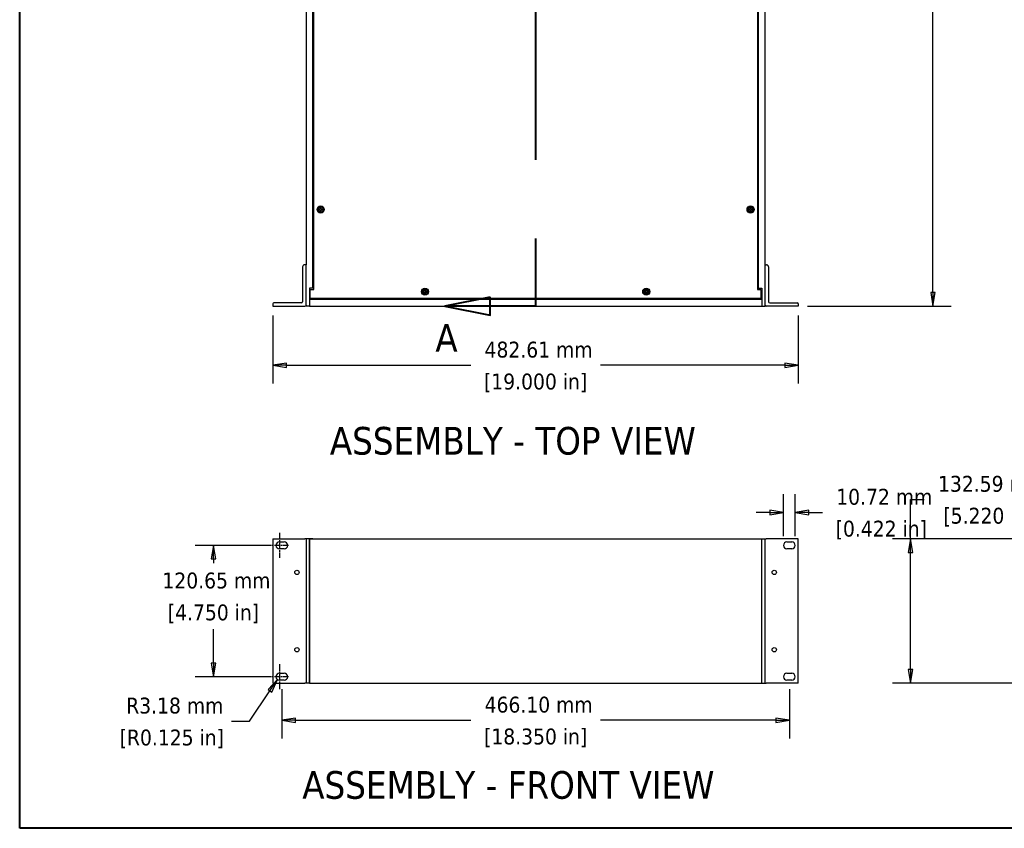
# Model space of a CAD drawing. Header units: millimetres. Extents: x 80 to 2248, y 80 to 1719.
# Tile 1 of 67: x 80 to 985, y 80 to 823. Entities that reach past the tile are written whole.
import ezdxf

# ---------------------------------------------------------------- set-up
doc = ezdxf.new("R2010")
doc.units = ezdxf.units.MM
doc.header["$LTSCALE"] = 8.333333
doc.linetypes.add('CHAIN', pattern=[0.7087, 0.4724, -0.0591, 0.1181, -0.0591])
doc.linetypes.add('DOUBLE_DASH_CHAIN', pattern=[1.2403, 0.6614, -0.0827, 0.1654, -0.0827, 0.1654, -0.0827])
for name, color, linetype, lineweight in [('Border (ANSI)', 7, 'Continuous', 40), ('Center Mark (ANSI)', 7, 'Continuous', 25), ('Dimension (ANSI)', 7, 'Continuous', 25), ('Section Line (ANSI)', 7, 'DOUBLE_DASH_CHAIN', 40), ('Symbol (ANSI)', 7, 'Continuous', 25), ('Visible (ANSI)', 7, 'Continuous', 25)]:
    doc.layers.add(name, color=color, linetype=linetype, lineweight=lineweight)
doc.styles.add('Note Text (ANSI)', font='tahoma.ttf')
doc.styles.add('Note Text (ANSI) - 3DA', font='tahoma.ttf')
doc.dimstyles.new('Default - mm (ANSI)', dxfattribs={"dimscale": 8.333333, "dimtxt": 1.75, "dimasz": 1.5, "dimexe": 2, "dimexo": 1, "dimgap": 0.8, "dimtad": 0, "dimtih": 1, "dimtoh": 1, "dimrnd": 1e-08, "dimzin": 0, "dimdsep": 46, "dimtxsty": 'Note Text (ANSI)', "dimblk": 'Filled-2', "dimcen": 0.09, "dimdle": 10, "dimclrd": 256, "dimclre": 256, "dimclrt": 256, "dimadec": 1, "dimazin": 0, "dimtfac": 1.741714, "dimtofl": 0, "dimtmove": 0, "dimatfit": 3, "dimldrblk": 'Filled-1', "dimfxl": 1, "dimtolj": 1, "dimtzin": 0, "dimlwd": -1, "dimlwe": -1, "dimarcsym": 0})

# ---------------------------------------------------------------- blocks, each defined once
blk = doc.blocks.new('Borders Default Border')
at = {"layer": 'Border (ANSI)', "flags": 128}
blk.add_lwpolyline([(9.65, 9.65), (9.65, 206.25), (269.75, 206.25), (269.75, 9.65), (9.65, 9.65)], dxfattribs=at)
blk = doc.blocks.new('2dTransSection0')
at = {"layer": 'Section Line (ANSI)', "linetype": 'DOUBLE_DASH_CHAIN', "ltscale": 12.556316}
blk.add_line((66.51, 152.54), (66.51, 67.2), dxfattribs=at)
at = {"layer": 'Section Line (ANSI)', "linetype": 'Continuous'}
for p, q in [((66.51, 74.67), (66.51, 67.2)), ((61.51, 68.2), (56.51, 67.2)), ((61.51, 66.2), (61.51, 68.2)), ((61.51, 67.2), (56.51, 67.2)), ((56.51, 67.2), (61.51, 66.2)), ((66.51, 67.2), (61.51, 67.2))]:
    blk.add_line(p, q, dxfattribs=at)
at = {"layer": 'Section Line (ANSI)', "linetype": 'Continuous', "flags": 128}
blk.add_lwpolyline([(61.51, 68.2), (56.51, 67.2), (61.51, 66.2), (61.51, 68.2)], dxfattribs=at)
at = {"layer": 'Section Line (ANSI)'}
blk.add_solid([(61.51, 68.2), (56.51, 67.2), (61.51, 66.2), (61.51, 68.2)], dxfattribs=at)
at = {"layer": 'Section Line (ANSI)', "insert": (55.46, 62.19), "char_height": 3.05, "attachment_point": 7, "style": 'Note Text (ANSI) - 3DA'}
blk.add_mtext('A', dxfattribs=at)
blk = doc.blocks.new('Filled-2')
at = {"color": 0}
for p, q in [((0, 0), (-1, 0.167)), ((-1, 0.167), (-1, -0.167)), ((-1, 0), (0, 0)), ((-1, -0.167), (0, 0))]:
    blk.add_line(p, q, dxfattribs=at)
at = {"color": 0, "flags": 128}
blk.add_lwpolyline([(-1, -0.167), (0, 0), (-1, 0.167), (-1, -0.167)], dxfattribs=at)
at = {"color": 0}
blk.add_solid([(-1, -0.167), (0, 0), (-1, 0.167), (-1, -0.167)], dxfattribs=at)
blk = doc.blocks.new('*D9')
at = {"layer": 'Defpoints', "color": 0, "transparency": 16777216}
for p in [(312.93, 559.97), (795.54, 559.97), (795.54, 505.73)]:
    blk.add_point(p, dxfattribs=at)
at = {"layer": 'Dimension (ANSI)', "transparency": 16777216}
for p, q in [((312.93, 551.64), (312.93, 489.07)), ((795.54, 551.64), (795.54, 489.07)), ((325.43, 505.73), (494.67, 505.73)), ((783.04, 505.73), (613.8, 505.73))]:
    blk.add_line(p, q, dxfattribs=at)
at = {"layer": 'Dimension (ANSI)', "transparency": 16777216, "xscale": 12.5, "yscale": 12.5, "zscale": 12.5, "rotation": 180}
blk.add_blockref('Filled-2', (312.93, 505.73), dxfattribs=at)
at = {"layer": 'Dimension (ANSI)', "transparency": 16777216, "xscale": 12.5, "yscale": 12.5, "zscale": 12.5}
blk.add_blockref('Filled-2', (795.54, 505.73), dxfattribs=at)
at = {"layer": 'Dimension (ANSI)', "transparency": 16777216, "char_height": 14.5833, "attachment_point": 5, "style": 'Note Text (ANSI)'}
for s, insert in [('\\A1; 482.61 mm', (554.24, 520.02)), ('\\A1;[19.000 in]', (554.24, 489.53))]:
    blk.add_mtext(s, dxfattribs=dict(at, insert=insert))
blk = doc.blocks.new('Filled-1')
at = {"color": 0}
for p, q in [((0, 0), (-1, 0.333)), ((-1, 0.333), (-1, -0.333)), ((-1, 0), (0, 0)), ((-1, -0.333), (0, 0))]:
    blk.add_line(p, q, dxfattribs=at)
at = {"color": 0, "flags": 128}
blk.add_lwpolyline([(-1, -0.333), (0, 0), (-1, 0.333), (-1, -0.333)], dxfattribs=at)
at = {"color": 0}
blk.add_solid([(-1, -0.333), (0, 0), (-1, 0.333), (-1, -0.333)], dxfattribs=at)
blk = doc.blocks.new('*D10')
at = {"layer": 'Defpoints', "color": 0, "transparency": 16777216}
for p in [(765.06, 1271.15), (919.21, 1271.15), (795.54, 559.97)]:
    blk.add_point(p, dxfattribs=at)
at = {"layer": 'Dimension (ANSI)', "transparency": 16777216}
for p, q in [((773.4, 1271.15), (935.88, 1271.15)), ((919.21, 1258.65), (919.21, 1001.88)), ((919.21, 572.47), (919.21, 940.88)), ((803.88, 559.97), (935.88, 559.97))]:
    blk.add_line(p, q, dxfattribs=at)
at = {"layer": 'Dimension (ANSI)', "transparency": 16777216, "xscale": 12.5, "yscale": 12.5, "zscale": 12.5}
for p, rotation in [((919.21, 1271.15), 90), ((919.21, 559.97), 270)]:
    blk.add_blockref('Filled-2', p, dxfattribs=dict(at, rotation=rotation))
at = {"layer": 'Dimension (ANSI)', "transparency": 16777216, "char_height": 14.5833, "attachment_point": 5, "style": 'Note Text (ANSI)'}
for s, insert in [('\\A1; 711.18 mm', (919.21, 985.67)), ('\\A1;[27.999 in]', (919.21, 955.18))]:
    blk.add_mtext(s, dxfattribs=dict(at, insert=insert))
blk = doc.blocks.new('*D17')
at = {"layer": 'Defpoints', "color": 0, "transparency": 16777216}
for p in [(1036.04, 346.29), (898.6, 213.7), (1036.04, 213.7)]:
    blk.add_point(p, dxfattribs=at)
at = {"layer": 'Dimension (ANSI)', "transparency": 16777216}
for p, q in [((898.6, 346.29), (898.6, 382.49)), ((898.6, 382.49), (911.1, 382.49)), ((1027.7, 346.29), (881.94, 346.29)), ((898.6, 226.2), (898.6, 333.79)), ((1027.7, 213.7), (881.94, 213.7))]:
    blk.add_line(p, q, dxfattribs=at)
at = {"layer": 'Dimension (ANSI)', "transparency": 16777216, "xscale": 12.5, "yscale": 12.5, "zscale": 12.5}
for p, rotation in [((898.6, 346.29), 90), ((898.6, 213.7), 270)]:
    blk.add_blockref('Filled-2', p, dxfattribs=dict(at, rotation=rotation))
at = {"layer": 'Dimension (ANSI)', "transparency": 16777216, "char_height": 14.5833, "attachment_point": 5, "style": 'Note Text (ANSI)'}
for s, insert in [('\\A1; 132.59 mm', (970.67, 396.75)), ('\\A1;[5.220 in]', (970.67, 366.28))]:
    blk.add_mtext(s, dxfattribs=dict(at, insert=insert))
blk = doc.blocks.new('*D19')
at = {"layer": 'Defpoints', "color": 0, "transparency": 16777216}
for p in [(321.19, 216.5), (787.29, 216.5), (321.19, 179.66)]:
    blk.add_point(p, dxfattribs=at)
at = {"layer": 'Dimension (ANSI)', "transparency": 16777216}
for p, q in [((321.19, 208.17), (321.19, 163)), ((787.29, 208.17), (787.29, 163)), ((333.69, 179.66), (494.72, 179.66)), ((774.79, 179.66), (613.85, 179.66))]:
    blk.add_line(p, q, dxfattribs=at)
at = {"layer": 'Dimension (ANSI)', "transparency": 16777216, "xscale": 12.5, "yscale": 12.5, "zscale": 12.5, "rotation": 180}
blk.add_blockref('Filled-2', (321.19, 179.66), dxfattribs=at)
at = {"layer": 'Dimension (ANSI)', "transparency": 16777216, "xscale": 12.5, "yscale": 12.5, "zscale": 12.5}
blk.add_blockref('Filled-2', (787.29, 179.66), dxfattribs=at)
at = {"layer": 'Dimension (ANSI)', "transparency": 16777216, "char_height": 14.5833, "attachment_point": 5, "style": 'Note Text (ANSI)'}
for s, insert in [('\\A1; 466.10 mm', (554.28, 193.92)), ('\\A1;[18.350 in]', (554.28, 163.46))]:
    blk.add_mtext(s, dxfattribs=dict(at, insert=insert))
blk = doc.blocks.new('*D20')
at = {"layer": 'Defpoints', "color": 0, "transparency": 16777216}
for p in [(317.24, 217.03), (319, 219.67)]:
    blk.add_point(p, dxfattribs=at)
at = {"layer": 'Dimension (ANSI)', "transparency": 16777216}
for p, q in [((291.64, 178.75), (310.29, 206.64)), ((275.03, 178.75), (291.64, 178.75))]:
    blk.add_line(p, q, dxfattribs=at)
at = {"layer": 'Dimension (ANSI)', "transparency": 16777216, "xscale": 12.5, "yscale": 12.5, "zscale": 12.5, "rotation": 56.23123658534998}
blk.add_blockref('Filled-2', (317.24, 217.03), dxfattribs=at)
at = {"layer": 'Dimension (ANSI)', "transparency": 16777216, "char_height": 14.5833, "attachment_point": 5, "style": 'Note Text (ANSI)'}
for s, insert in [('\\A1; R3.18 mm', (220.13, 193.04)), ('\\A1;[R0.125 in]', (220.13, 162.54))]:
    blk.add_mtext(s, dxfattribs=dict(at, insert=insert))
blk = doc.blocks.new('*D21')
at = {"layer": 'Defpoints', "color": 0, "transparency": 16777216}
for p in [(258.39, 340.32), (315.83, 340.32), (315.83, 219.67)]:
    blk.add_point(p, dxfattribs=at)
at = {"layer": 'Dimension (ANSI)', "transparency": 16777216}
for p, q in [((307.49, 340.32), (241.73, 340.32)), ((258.39, 327.82), (258.39, 324.14)), ((258.39, 232.17), (258.39, 263.21)), ((307.49, 219.67), (241.73, 219.67))]:
    blk.add_line(p, q, dxfattribs=at)
at = {"layer": 'Dimension (ANSI)', "transparency": 16777216, "xscale": 12.5, "yscale": 12.5, "zscale": 12.5}
for p, rotation in [((258.39, 340.32), 90), ((258.39, 219.67), 270)]:
    blk.add_blockref('Filled-2', p, dxfattribs=dict(at, rotation=rotation))
at = {"layer": 'Dimension (ANSI)', "transparency": 16777216, "char_height": 14.5833, "attachment_point": 5, "style": 'Note Text (ANSI)'}
for s, insert in [('\\A1; 120.65 mm', (258.39, 307.94)), ('\\A1;[4.750 in]', (258.39, 277.47))]:
    blk.add_mtext(s, dxfattribs=dict(at, insert=insert))
blk = doc.blocks.new('*D22')
at = {"layer": 'Defpoints', "color": 0, "transparency": 16777216}
for p in [(792.65, 370.59), (781.93, 340.32), (792.65, 340.32)]:
    blk.add_point(p, dxfattribs=at)
at = {"layer": 'Dimension (ANSI)', "transparency": 16777216}
for p, q in [((781.93, 348.66), (781.93, 387.26)), ((792.65, 348.66), (792.65, 387.26)), ((769.43, 370.59), (756.93, 370.59)), ((805.15, 370.59), (817.65, 370.59))]:
    blk.add_line(p, q, dxfattribs=at)
at = {"layer": 'Dimension (ANSI)', "transparency": 16777216, "xscale": 12.5, "yscale": 12.5, "zscale": 12.5}
blk.add_blockref('Filled-2', (781.93, 370.59), dxfattribs=at)
at = {"layer": 'Dimension (ANSI)', "transparency": 16777216, "xscale": 12.5, "yscale": 12.5, "zscale": 12.5, "rotation": 180}
blk.add_blockref('Filled-2', (792.65, 370.59), dxfattribs=at)
at = {"layer": 'Dimension (ANSI)', "transparency": 16777216, "char_height": 14.5833, "attachment_point": 5, "style": 'Note Text (ANSI)'}
for s, insert in [('\\A1; 10.72 mm', (871.74, 384.85)), ('\\A1;[0.422 in]', (871.74, 354.38))]:
    blk.add_mtext(s, dxfattribs=dict(at, insert=insert))

msp = doc.modelspace()

# ---------------------------------------------------------------- linework, layer by layer
at = {"layer": 'Center Mark (ANSI)', "linetype": 'CHAIN', "ltscale": 1.534261}
for p, q in [((319.0019, 351.8319), (319.0019, 328.8152)), ((319.0019, 231.1819), (319.0019, 208.1652))]:
    msp.add_line(p, q, dxfattribs=at)
at = {"layer": 'Center Mark (ANSI)', "linetype": 'CHAIN', "ltscale": 1.322606}
for p, q in [((327.3353, 340.3235), (307.4936, 340.3235)), ((327.3353, 219.6735), (307.4936, 219.6735))]:
    msp.add_line(p, q, dxfattribs=at)
at = {"layer": 'Visible (ANSI)'}
for p, q in [((343.4119, 1271.1495), (343.4119, 598.0695)), ((765.0619, 598.0695), (765.0619, 1271.1495)), ((349.7619, 576.4695), (349.7619, 1254.6495)), ((350.5162, 575.4408), (350.5162, 1255.6782)), ((757.9576, 1255.6782), (757.9576, 575.4408)), ((758.7119, 1254.6495), (758.7119, 576.4695)), ((355.7566, 649.2185), (355.0568, 649.2185)), ((355.0568, 648.5005), (355.7566, 648.5005)), ((356.2515, 649.4235), (355.7566, 649.2185)), ((355.773, 649.1359), (355.7566, 649.2185)), ((355.773, 648.5832), (355.7566, 648.5005)), ((355.7566, 648.5005), (356.2515, 648.2956)), ((356.4564, 649.9183), (356.2515, 649.4235)), ((356.3467, 649.3282), (356.2515, 649.4235)), ((356.3467, 648.3908), (356.2515, 648.2956)), ((356.2515, 648.2956), (356.4564, 647.8007)), ((356.4564, 650.6182), (356.4564, 649.9183)), ((356.5391, 649.9019), (356.4564, 649.9183)), ((356.5391, 647.8171), (356.4564, 647.8007)), ((356.4564, 647.8007), (356.4564, 647.1009)), ((357.0918, 649.9019), (357.1744, 649.9183)), ((357.0918, 647.8171), (357.1744, 647.8007)), ((357.1744, 649.9183), (357.1744, 650.6182)), ((357.3794, 649.4235), (357.1744, 649.9183)), ((357.1744, 647.8007), (357.3794, 648.2956)), ((357.1744, 647.1009), (357.1744, 647.8007)), ((357.2841, 649.3282), (357.3794, 649.4235)), ((357.2841, 648.3908), (357.3794, 648.2956)), ((357.8743, 649.2185), (357.3794, 649.4235)), ((357.3794, 648.2956), (357.8743, 648.5005)), ((357.8578, 649.1359), (357.8743, 649.2185)), ((357.8578, 648.5832), (357.8743, 648.5005)), ((358.5741, 649.2185), (357.8743, 649.2185)), ((357.8743, 648.5005), (358.5741, 648.5005)), ((750.5996, 649.2185), (749.8998, 649.2185)), ((749.8998, 648.5005), (750.5996, 648.5005)), ((751.0945, 649.4235), (750.5996, 649.2185)), ((750.616, 649.1359), (750.5996, 649.2185)), ((750.616, 648.5832), (750.5996, 648.5005)), ((750.5996, 648.5005), (751.0945, 648.2956)), ((751.2994, 649.9183), (751.0945, 649.4235)), ((751.1897, 649.3282), (751.0945, 649.4235)), ((751.1897, 648.3908), (751.0945, 648.2956)), ((751.0945, 648.2956), (751.2994, 647.8007)), ((751.2994, 650.6182), (751.2994, 649.9183)), ((751.3821, 649.9019), (751.2994, 649.9183)), ((751.3821, 647.8171), (751.2994, 647.8007)), ((751.2994, 647.8007), (751.2994, 647.1009)), ((751.9348, 649.9019), (752.0174, 649.9183)), ((751.9348, 647.8171), (752.0174, 647.8007)), ((752.0174, 649.9183), (752.0174, 650.6182)), ((752.2224, 649.4235), (752.0174, 649.9183)), ((752.0174, 647.8007), (752.2224, 648.2956)), ((752.0174, 647.1009), (752.0174, 647.8007)), ((752.1271, 649.3282), (752.2224, 649.4235)), ((752.1271, 648.3908), (752.2224, 648.2956)), ((752.7173, 649.2185), (752.2224, 649.4235)), ((752.2224, 648.2956), (752.7173, 648.5005)), ((752.7008, 649.1359), (752.7173, 649.2185)), ((752.7008, 648.5832), (752.7173, 648.5005)), ((753.4171, 649.2185), (752.7173, 649.2185)), ((752.7173, 648.5005), (753.4171, 648.5005)), ((343.4119, 598.0695), (342.2369, 598.0695)), ((343.4119, 560.9695), (343.4119, 598.0695)), ((765.0619, 560.9695), (765.0619, 598.0695)), ((765.0619, 598.0695), (766.2369, 598.0695)), ((340.2369, 596.0695), (340.2369, 564.1445)), ((768.2369, 596.0695), (768.2369, 564.1445)), ((349.7619, 576.4695), (346.5869, 576.4695)), ((346.5869, 576.4695), (346.5869, 559.9695)), ((347.3412, 567.0588), (347.3412, 575.4408)), ((347.3412, 575.4408), (350.5162, 575.4408)), ((350.5162, 576.4695), (349.7619, 576.4695)), ((451.5781, 573.717), (450.8783, 573.717)), ((450.8783, 572.999), (451.5781, 572.999)), ((452.073, 573.922), (451.5781, 573.717)), ((451.5945, 573.6344), (451.5781, 573.717)), ((451.5945, 573.0817), (451.5781, 572.999)), ((451.5781, 572.999), (452.073, 572.7941)), ((452.2779, 574.4168), (452.073, 573.922)), ((452.1682, 573.8267), (452.073, 573.922)), ((452.1682, 572.8893), (452.073, 572.7941)), ((452.073, 572.7941), (452.2779, 572.2992)), ((452.2779, 575.1167), (452.2779, 574.4168)), ((452.3606, 574.4004), (452.2779, 574.4168)), ((452.3606, 572.3156), (452.2779, 572.2992)), ((452.2779, 572.2992), (452.2779, 571.5994)), ((452.9133, 574.4004), (452.9959, 574.4168)), ((452.9133, 572.3156), (452.9959, 572.2992)), ((452.9959, 574.4168), (452.9959, 575.1167)), ((453.2009, 573.922), (452.9959, 574.4168)), ((452.9959, 572.2992), (453.2009, 572.7941)), ((452.9959, 571.5994), (452.9959, 572.2992)), ((453.1056, 573.8267), (453.2009, 573.922)), ((453.1056, 572.8893), (453.2009, 572.7941)), ((453.6958, 573.717), (453.2009, 573.922)), ((453.2009, 572.7941), (453.6958, 572.999)), ((453.6793, 573.6344), (453.6958, 573.717)), ((453.6793, 573.0817), (453.6958, 572.999)), ((454.3956, 573.717), (453.6958, 573.717)), ((453.6958, 572.999), (454.3956, 572.999)), ((654.7781, 573.717), (654.0783, 573.717)), ((654.0783, 572.999), (654.7781, 572.999)), ((655.273, 573.922), (654.7781, 573.717)), ((654.7945, 573.6344), (654.7781, 573.717)), ((654.7945, 573.0817), (654.7781, 572.999)), ((654.7781, 572.999), (655.273, 572.7941)), ((655.4779, 574.4168), (655.273, 573.922)), ((655.3682, 573.8267), (655.273, 573.922)), ((655.3682, 572.8893), (655.273, 572.7941)), ((655.273, 572.7941), (655.4779, 572.2992)), ((655.4779, 575.1167), (655.4779, 574.4168)), ((655.5606, 574.4004), (655.4779, 574.4168)), ((655.5606, 572.3156), (655.4779, 572.2992)), ((655.4779, 572.2992), (655.4779, 571.5994)), ((656.1133, 574.4004), (656.1959, 574.4168)), ((656.1133, 572.3156), (656.1959, 572.2992)), ((656.1959, 574.4168), (656.1959, 575.1167)), ((656.4009, 573.922), (656.1959, 574.4168)), ((656.1959, 572.2992), (656.4009, 572.7941)), ((656.1959, 571.5994), (656.1959, 572.2992)), ((656.3056, 573.8267), (656.4009, 573.922)), ((656.3056, 572.8893), (656.4009, 572.7941)), ((656.8958, 573.717), (656.4009, 573.922)), ((656.4009, 572.7941), (656.8958, 572.999)), ((656.8793, 573.6344), (656.8958, 573.717)), ((656.8793, 573.0817), (656.8958, 572.999)), ((657.5956, 573.717), (656.8958, 573.717)), ((656.8958, 572.999), (657.5956, 572.999)), ((757.9576, 576.4695), (758.7119, 576.4695)), ((757.9576, 575.4408), (761.1326, 575.4408)), ((758.7119, 576.4695), (761.8869, 576.4695)), ((761.1326, 575.4408), (761.1326, 567.0588)), ((761.8869, 576.4695), (761.8869, 559.9695)), ((312.9319, 562.1445), (312.9319, 559.9695)), ((339.2369, 563.1445), (313.9319, 563.1445)), ((343.4119, 560.9695), (343.4119, 559.9695)), ((347.3412, 567.5895), (346.5869, 567.5895)), ((761.8869, 566.3195), (346.5869, 566.3195)), ((761.1326, 567.0588), (347.3412, 567.0588)), ((761.8869, 567.5895), (761.1326, 567.5895)), ((765.0619, 559.9695), (765.0619, 560.9695)), ((769.2369, 563.1445), (794.5419, 563.1445)), ((795.5419, 562.1445), (795.5419, 559.9695)), ((312.9319, 559.9695), (342.4119, 559.9695)), ((346.5869, 559.9695), (343.4119, 559.9695)), ((346.5869, 559.9695), (761.8869, 559.9695)), ((761.8869, 559.9695), (765.0619, 559.9695)), ((795.5419, 559.9695), (766.0619, 559.9695)), ((312.9319, 346.2925), (312.9319, 213.7045)), ((312.9319, 346.2925), (342.4119, 346.2925)), ((343.4119, 346.2925), (342.4119, 346.2925)), ((343.4119, 346.2925), (343.4119, 346.2829)), ((346.5869, 346.2829), (343.4119, 346.2829)), ((343.4119, 346.2829), (343.4119, 213.6949)), ((349.7619, 346.2829), (346.5869, 346.2829)), ((346.5869, 346.2829), (346.5869, 213.6949)), ((346.5869, 346.2698), (761.8869, 346.2698)), ((346.5869, 213.6818), (346.5869, 346.2698)), ((349.7619, 346.2698), (349.7619, 346.2829)), ((758.7119, 346.2829), (761.8869, 346.2829)), ((758.7119, 346.2698), (758.7119, 346.2829)), ((761.8869, 346.2829), (765.0619, 346.2829)), ((761.8869, 213.6949), (761.8869, 346.2829)), ((761.8869, 213.6818), (761.8869, 346.2698)), ((765.0619, 346.2925), (766.0619, 346.2925)), ((765.0619, 346.2829), (765.0619, 346.2925)), ((765.0619, 213.6949), (765.0619, 346.2829)), ((795.5419, 346.2925), (766.0619, 346.2925)), ((795.5419, 213.7045), (795.5419, 346.2925)), ((319.0019, 343.4985), (323.3719, 343.4985)), ((323.3719, 337.1485), (319.0019, 337.1485)), ((785.1019, 343.4985), (789.4719, 343.4985)), ((789.4719, 337.1485), (785.1019, 337.1485)), ((319.0019, 222.8485), (323.3719, 222.8485)), ((785.1019, 222.8485), (789.4719, 222.8485)), ((312.9319, 213.7045), (342.4119, 213.7045)), ((323.3719, 216.4985), (319.0019, 216.4985)), ((343.4119, 213.7045), (342.4119, 213.7045)), ((346.5869, 213.6949), (343.4119, 213.6949)), ((346.5869, 213.6818), (761.8869, 213.6818)), ((761.8869, 213.6949), (765.0619, 213.6949)), ((765.0619, 213.7045), (766.0619, 213.7045)), ((795.5419, 213.7045), (766.0619, 213.7045)), ((789.4719, 216.4985), (785.1019, 216.4985))]:
    msp.add_line(p, q, dxfattribs=at)
for centre, radius in [((356.8154, 648.8595), 3.2512), ((356.8154, 648.8595), 2.54), ((751.6584, 648.8595), 3.2512), ((751.6584, 648.8595), 2.54), ((452.6369, 573.358), 3.2512), ((452.6369, 573.358), 2.54), ((655.8369, 573.358), 3.2512), ((655.8369, 573.358), 2.54), ((335.0299, 315.5585), 1.9939), ((773.4439, 315.5585), 1.9939), ((335.0299, 244.4385), 1.9939), ((773.4439, 244.4385), 1.9939)]:
    msp.add_circle(centre, radius, dxfattribs=at)
for centre, radius, start, end in [((356.8154, 648.8595), 1.7949, 168.463041, 191.536959), ((356.8154, 648.8595), 1.7483, 168.6603846, 191.3396154), ((356.8154, 648.8595), 1.7949, 78.463041, 101.536959), ((356.8154, 648.8595), 1.7949, 258.463041, 281.536959), ((356.8154, 648.8595), 1.7483, 78.6603846, 101.3396154), ((356.8154, 648.8595), 1.7483, 258.6603846, 281.3396154), ((356.8154, 648.8595), 1.7483, 348.6603846, 11.3396154), ((356.8154, 648.8595), 1.7949, 348.463041, 11.536959), ((751.6584, 648.8595), 1.7949, 168.463041, 191.536959), ((751.6584, 648.8595), 1.7483, 168.6603846, 191.3396154), ((751.6584, 648.8595), 1.7949, 78.463041, 101.536959), ((751.6584, 648.8595), 1.7949, 258.463041, 281.536959), ((751.6584, 648.8595), 1.7483, 78.6603846, 101.3396154), ((751.6584, 648.8595), 1.7483, 258.6603846, 281.3396154), ((751.6584, 648.8595), 1.7483, 348.6603846, 11.3396154), ((751.6584, 648.8595), 1.7949, 348.463041, 11.536959), ((342.2369, 596.0695), 2, 90, 180), ((766.2369, 596.0695), 2, 0, 90), ((452.6369, 573.358), 1.7949, 168.463041, 191.536959), ((452.6369, 573.358), 1.7483, 168.6603846, 191.3396154), ((452.6369, 573.358), 1.7949, 78.463041, 101.536959), ((452.6369, 573.358), 1.7949, 258.463041, 281.536959), ((452.6369, 573.358), 1.7483, 78.6603846, 101.3396154), ((452.6369, 573.358), 1.7483, 258.6603846, 281.3396154), ((452.6369, 573.358), 1.7483, 348.6603846, 11.3396154), ((452.6369, 573.358), 1.7949, 348.463041, 11.536959), ((655.8369, 573.358), 1.7949, 168.463041, 191.536959), ((655.8369, 573.358), 1.7483, 168.6603846, 191.3396154), ((655.8369, 573.358), 1.7949, 78.463041, 101.536959), ((655.8369, 573.358), 1.7949, 258.463041, 281.536959), ((655.8369, 573.358), 1.7483, 78.6603846, 101.3396154), ((655.8369, 573.358), 1.7483, 258.6603846, 281.3396154), ((655.8369, 573.358), 1.7483, 348.6603846, 11.3396154), ((655.8369, 573.358), 1.7949, 348.463041, 11.536959), ((313.9319, 562.1445), 1, 90, 180), ((339.2369, 564.1445), 1, 270, 0), ((342.4119, 560.9695), 1, 270, 0), ((766.0619, 560.9695), 1, 180, 270), ((769.2369, 564.1445), 1, 180, 270), ((794.5419, 562.1445), 1, 0, 90), ((319.0019, 340.3235), 3.175, 90, 270), ((323.3719, 340.3235), 3.175, 270, 90), ((785.1019, 340.3235), 3.175, 90, 270), ((789.4719, 340.3235), 3.175, 270, 90), ((319.0019, 219.6735), 3.175, 90, 270), ((323.3719, 219.6735), 3.175, 270, 90), ((785.1019, 219.6735), 3.175, 90, 270), ((789.4719, 219.6735), 3.175, 270, 90)]:
    msp.add_arc(centre, radius, start, end, dxfattribs=at)
for points, weights in [([(355.1013, 649.2033), (355.0793, 649.2108), (355.0568, 649.2185)], [1.01218915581, 1.01172679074, 1.01110160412]), ([(355.1013, 648.5158), (355.0793, 648.5082), (355.0568, 648.5005)], [1.01218915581, 1.01172679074, 1.01110160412]), ([(355.1013, 649.2033), (355.5177, 649.1613), (355.773, 649.1359)], [1.53696783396, 1.9683578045, 2.37346205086]), ([(355.773, 648.5832), (355.5177, 648.5577), (355.1013, 648.5158)], [2.37346205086, 1.9683578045, 1.53696783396]), ([(355.773, 649.1359), (356.1353, 649.251), (356.3467, 649.3282)], [2.07391766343, 2.6044802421, 2.81776863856]), ([(356.3467, 648.3908), (356.1353, 648.4681), (355.773, 648.5832)], [2.81776863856, 2.60448024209, 2.07391766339]), ([(356.3467, 649.3282), (356.424, 649.5396), (356.5391, 649.9019)], [2.81776863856, 2.60448024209, 2.07391766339]), ([(356.5391, 647.8171), (356.424, 648.1794), (356.3467, 648.3908)], [2.07391766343, 2.6044802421, 2.81776863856]), ([(356.4717, 650.5737), (356.4642, 650.5956), (356.4564, 650.6182)], [1.01218915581, 1.01172679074, 1.01110160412]), ([(356.4717, 647.1454), (356.4642, 647.1234), (356.4564, 647.1009)], [1.01218915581, 1.01172679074, 1.01110160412]), ([(356.5391, 649.9019), (356.5136, 650.1572), (356.4717, 650.5737)], [2.37346205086, 1.9683578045, 1.53696783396]), ([(356.4717, 647.1454), (356.5136, 647.5618), (356.5391, 647.8171)], [1.53696783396, 1.9683578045, 2.37346205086]), ([(357.1592, 650.5737), (357.1173, 650.1572), (357.0918, 649.9019)], [1.53696783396, 1.9683578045, 2.37346205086]), ([(357.0918, 649.9019), (357.2069, 649.5396), (357.2841, 649.3282)], [2.07391766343, 2.6044802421, 2.81776863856]), ([(357.2841, 648.3908), (357.2069, 648.1794), (357.0918, 647.8171)], [2.81776863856, 2.6044802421, 2.07391766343]), ([(357.0918, 647.8171), (357.1173, 647.5618), (357.1592, 647.1454)], [2.37346205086, 1.9683578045, 1.53696783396]), ([(357.1592, 650.5737), (357.1667, 650.5956), (357.1744, 650.6182)], [1.01218915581, 1.01172679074, 1.01110160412]), ([(357.1592, 647.1454), (357.1667, 647.1234), (357.1744, 647.1009)], [1.01218915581, 1.01172679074, 1.01110160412]), ([(357.2841, 649.3282), (357.4955, 649.251), (357.8578, 649.1359)], [2.81776863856, 2.60448024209, 2.07391766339]), ([(357.8578, 648.5832), (357.4955, 648.4681), (357.2841, 648.3908)], [2.07391766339, 2.60448024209, 2.81776863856]), ([(357.8578, 649.1359), (358.1131, 649.1613), (358.5296, 649.2033)], [2.37346205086, 1.9683578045, 1.53696783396]), ([(358.5296, 648.5158), (358.1131, 648.5577), (357.8578, 648.5832)], [1.53696783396, 1.9683578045, 2.37346205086]), ([(358.5296, 649.2033), (358.5516, 649.2108), (358.5741, 649.2185)], [1.01218915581, 1.01172679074, 1.01110160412]), ([(358.5296, 648.5158), (358.5516, 648.5082), (358.5741, 648.5005)], [1.01218915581, 1.01172679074, 1.01110160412]), ([(749.9443, 649.2033), (749.9223, 649.2108), (749.8998, 649.2185)], [1.01218915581, 1.01172679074, 1.01110160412]), ([(749.9443, 648.5158), (749.9223, 648.5082), (749.8998, 648.5005)], [1.01218915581, 1.01172679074, 1.01110160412]), ([(749.9443, 649.2033), (750.3607, 649.1613), (750.616, 649.1359)], [1.53696783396, 1.9683578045, 2.37346205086]), ([(750.616, 648.5832), (750.3607, 648.5577), (749.9443, 648.5158)], [2.37346205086, 1.9683578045, 1.53696783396]), ([(750.616, 649.1359), (750.9783, 649.251), (751.1897, 649.3282)], [2.07391766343, 2.6044802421, 2.81776863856]), ([(751.1897, 648.3908), (750.9783, 648.4681), (750.616, 648.5832)], [2.81776863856, 2.60448024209, 2.07391766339]), ([(751.1897, 649.3282), (751.267, 649.5396), (751.3821, 649.9019)], [2.81776863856, 2.60448024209, 2.07391766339]), ([(751.3821, 647.8171), (751.267, 648.1794), (751.1897, 648.3908)], [2.07391766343, 2.6044802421, 2.81776863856]), ([(751.3147, 650.5737), (751.3072, 650.5956), (751.2994, 650.6182)], [1.01218915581, 1.01172679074, 1.01110160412]), ([(751.3147, 647.1454), (751.3072, 647.1234), (751.2994, 647.1009)], [1.01218915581, 1.01172679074, 1.01110160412]), ([(751.3821, 649.9019), (751.3566, 650.1572), (751.3147, 650.5737)], [2.37346205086, 1.9683578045, 1.53696783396]), ([(751.3147, 647.1454), (751.3566, 647.5618), (751.3821, 647.8171)], [1.53696783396, 1.9683578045, 2.37346205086]), ([(752.0022, 650.5737), (751.9603, 650.1572), (751.9348, 649.9019)], [1.53696783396, 1.9683578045, 2.37346205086]), ([(751.9348, 649.9019), (752.0499, 649.5396), (752.1271, 649.3282)], [2.07391766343, 2.6044802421, 2.81776863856]), ([(752.1271, 648.3908), (752.0499, 648.1794), (751.9348, 647.8171)], [2.81776863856, 2.6044802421, 2.07391766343]), ([(751.9348, 647.8171), (751.9603, 647.5618), (752.0022, 647.1454)], [2.37346205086, 1.9683578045, 1.53696783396]), ([(752.0022, 650.5737), (752.0097, 650.5956), (752.0174, 650.6182)], [1.01218915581, 1.01172679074, 1.01110160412]), ([(752.0022, 647.1454), (752.0097, 647.1234), (752.0174, 647.1009)], [1.01218915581, 1.01172679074, 1.01110160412]), ([(752.1271, 649.3282), (752.3385, 649.251), (752.7008, 649.1359)], [2.81776863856, 2.60448024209, 2.07391766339]), ([(752.7008, 648.5832), (752.3385, 648.4681), (752.1271, 648.3908)], [2.07391766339, 2.60448024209, 2.81776863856]), ([(752.7008, 649.1359), (752.9561, 649.1613), (753.3726, 649.2033)], [2.37346205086, 1.9683578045, 1.53696783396]), ([(753.3726, 648.5158), (752.9561, 648.5577), (752.7008, 648.5832)], [1.53696783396, 1.9683578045, 2.37346205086]), ([(753.3726, 649.2033), (753.3946, 649.2108), (753.4171, 649.2185)], [1.01218915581, 1.01172679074, 1.01110160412]), ([(753.3726, 648.5158), (753.3946, 648.5082), (753.4171, 648.5005)], [1.01218915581, 1.01172679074, 1.01110160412]), ([(450.9228, 573.7018), (450.9008, 573.7093), (450.8783, 573.717)], [1.01218915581, 1.01172679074, 1.01110160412]), ([(450.9228, 573.0143), (450.9008, 573.0067), (450.8783, 572.999)], [1.01218915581, 1.01172679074, 1.01110160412]), ([(450.9228, 573.7018), (451.3392, 573.6598), (451.5945, 573.6344)], [1.53696783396, 1.9683578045, 2.37346205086]), ([(451.5945, 573.0817), (451.3392, 573.0562), (450.9228, 573.0143)], [2.37346205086, 1.9683578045, 1.53696783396]), ([(451.5945, 573.6344), (451.9568, 573.7495), (452.1682, 573.8267)], [2.07391766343, 2.6044802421, 2.81776863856]), ([(452.1682, 572.8893), (451.9568, 572.9666), (451.5945, 573.0817)], [2.81776863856, 2.60448024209, 2.07391766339]), ([(452.1682, 573.8267), (452.2455, 574.0381), (452.3606, 574.4004)], [2.81776863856, 2.60448024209, 2.07391766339]), ([(452.3606, 572.3156), (452.2455, 572.6779), (452.1682, 572.8893)], [2.07391766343, 2.6044802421, 2.81776863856]), ([(452.2932, 575.0722), (452.2857, 575.0941), (452.2779, 575.1167)], [1.01218915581, 1.01172679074, 1.01110160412]), ([(452.2932, 571.6439), (452.2857, 571.6219), (452.2779, 571.5994)], [1.01218915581, 1.01172679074, 1.01110160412]), ([(452.3606, 574.4004), (452.3351, 574.6557), (452.2932, 575.0722)], [2.37346205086, 1.9683578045, 1.53696783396]), ([(452.2932, 571.6439), (452.3351, 572.0603), (452.3606, 572.3156)], [1.53696783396, 1.9683578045, 2.37346205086]), ([(452.9807, 575.0722), (452.9388, 574.6557), (452.9133, 574.4004)], [1.53696783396, 1.9683578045, 2.37346205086]), ([(452.9133, 574.4004), (453.0284, 574.0381), (453.1056, 573.8267)], [2.07391766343, 2.6044802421, 2.81776863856]), ([(453.1056, 572.8893), (453.0284, 572.6779), (452.9133, 572.3156)], [2.81776863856, 2.6044802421, 2.07391766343]), ([(452.9133, 572.3156), (452.9388, 572.0603), (452.9807, 571.6439)], [2.37346205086, 1.9683578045, 1.53696783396]), ([(452.9807, 575.0722), (452.9882, 575.0941), (452.9959, 575.1167)], [1.01218915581, 1.01172679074, 1.01110160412]), ([(452.9807, 571.6439), (452.9882, 571.6219), (452.9959, 571.5994)], [1.01218915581, 1.01172679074, 1.01110160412]), ([(453.1056, 573.8267), (453.317, 573.7495), (453.6793, 573.6344)], [2.81776863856, 2.60448024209, 2.07391766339]), ([(453.6793, 573.0817), (453.317, 572.9666), (453.1056, 572.8893)], [2.07391766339, 2.60448024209, 2.81776863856]), ([(453.6793, 573.6344), (453.9346, 573.6598), (454.3511, 573.7018)], [2.37346205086, 1.9683578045, 1.53696783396]), ([(454.3511, 573.0143), (453.9346, 573.0562), (453.6793, 573.0817)], [1.53696783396, 1.9683578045, 2.37346205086]), ([(454.3511, 573.7018), (454.3731, 573.7093), (454.3956, 573.717)], [1.01218915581, 1.01172679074, 1.01110160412]), ([(454.3511, 573.0143), (454.3731, 573.0067), (454.3956, 572.999)], [1.01218915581, 1.01172679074, 1.01110160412]), ([(654.1228, 573.7018), (654.1008, 573.7093), (654.0783, 573.717)], [1.01218915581, 1.01172679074, 1.01110160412]), ([(654.1228, 573.0143), (654.1008, 573.0067), (654.0783, 572.999)], [1.01218915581, 1.01172679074, 1.01110160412]), ([(654.1228, 573.7018), (654.5392, 573.6598), (654.7945, 573.6344)], [1.53696783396, 1.9683578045, 2.37346205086]), ([(654.7945, 573.0817), (654.5392, 573.0562), (654.1228, 573.0143)], [2.37346205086, 1.9683578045, 1.53696783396]), ([(654.7945, 573.6344), (655.1568, 573.7495), (655.3682, 573.8267)], [2.07391766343, 2.6044802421, 2.81776863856]), ([(655.3682, 572.8893), (655.1568, 572.9666), (654.7945, 573.0817)], [2.81776863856, 2.60448024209, 2.07391766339]), ([(655.3682, 573.8267), (655.4455, 574.0381), (655.5606, 574.4004)], [2.81776863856, 2.60448024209, 2.07391766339]), ([(655.5606, 572.3156), (655.4455, 572.6779), (655.3682, 572.8893)], [2.07391766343, 2.6044802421, 2.81776863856]), ([(655.4932, 575.0722), (655.4857, 575.0941), (655.4779, 575.1167)], [1.01218915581, 1.01172679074, 1.01110160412]), ([(655.4932, 571.6439), (655.4857, 571.6219), (655.4779, 571.5994)], [1.01218915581, 1.01172679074, 1.01110160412]), ([(655.5606, 574.4004), (655.5351, 574.6557), (655.4932, 575.0722)], [2.37346205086, 1.9683578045, 1.53696783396]), ([(655.4932, 571.6439), (655.5351, 572.0603), (655.5606, 572.3156)], [1.53696783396, 1.9683578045, 2.37346205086]), ([(656.1807, 575.0722), (656.1388, 574.6557), (656.1133, 574.4004)], [1.53696783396, 1.9683578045, 2.37346205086]), ([(656.1133, 574.4004), (656.2284, 574.0381), (656.3056, 573.8267)], [2.07391766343, 2.6044802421, 2.81776863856]), ([(656.3056, 572.8893), (656.2284, 572.6779), (656.1133, 572.3156)], [2.81776863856, 2.6044802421, 2.07391766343]), ([(656.1133, 572.3156), (656.1388, 572.0603), (656.1807, 571.6439)], [2.37346205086, 1.9683578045, 1.53696783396]), ([(656.1807, 575.0722), (656.1882, 575.0941), (656.1959, 575.1167)], [1.01218915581, 1.01172679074, 1.01110160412]), ([(656.1807, 571.6439), (656.1882, 571.6219), (656.1959, 571.5994)], [1.01218915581, 1.01172679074, 1.01110160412]), ([(656.3056, 573.8267), (656.517, 573.7495), (656.8793, 573.6344)], [2.81776863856, 2.60448024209, 2.07391766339]), ([(656.8793, 573.0817), (656.517, 572.9666), (656.3056, 572.8893)], [2.07391766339, 2.60448024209, 2.81776863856]), ([(656.8793, 573.6344), (657.1346, 573.6598), (657.5511, 573.7018)], [2.37346205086, 1.9683578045, 1.53696783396]), ([(657.5511, 573.0143), (657.1346, 573.0562), (656.8793, 573.0817)], [1.53696783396, 1.9683578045, 2.37346205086]), ([(657.5511, 573.7018), (657.5731, 573.7093), (657.5956, 573.717)], [1.01218915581, 1.01172679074, 1.01110160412]), ([(657.5511, 573.0143), (657.5731, 573.0067), (657.5956, 572.999)], [1.01218915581, 1.01172679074, 1.01110160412])]:
    msp.add_rational_spline(points, weights, degree=2, dxfattribs=at)

# ---------------------------------------------------------------- block references
at = {"xscale": 8.333333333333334, "yscale": 8.333333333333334, "zscale": 8.333333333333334}
msp.add_blockref('Borders Default Border', (0, 0), dxfattribs=at)
at = {"layer": 'Section Line (ANSI)', "xscale": 8.333333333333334, "yscale": 8.333333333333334, "zscale": 8.333333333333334}
msp.add_blockref('2dTransSection0', (0, 0), dxfattribs=at)

# ---------------------------------------------------------------- texts
at = {"layer": 'Symbol (ANSI)', "char_height": 25.4, "attachment_point": 7, "style": 'Note Text (ANSI) - 3DA'}
for s, insert in [('ASSEMBLY - TOP VIEW', (365.2627, 423.2184)), ('ASSEMBLY - FRONT VIEW', (339.9125, 107.0814))]:
    msp.add_mtext(s, dxfattribs=dict(at, insert=insert))

# ---------------------------------------------------------------- dimensions: what is measured, and where the dimension line sits
at = {"layer": 'Dimension (ANSI)'}
for base, p1, p2, angle, text, override, picture, middle in [((919.2097, 1271.1495), (795.5419, 559.9695), (765.0619, 1271.1495), 90, ' <> mm\\X[27.999 in]', {"dimgap": 0.8, "dimdec": 2, "dimpost": '', "dimtol": 0, "dimlim": 0, "dimtp": 0, "dimtm": 0, "dimtdec": 2, "dimatfit": 1}, '*D10', (919.2097, 971.3811)), ((795.5419, 505.7324), (312.9319, 559.9695), (795.5419, 559.9695), 180, ' <> mm\\X[19.000 in]', {"dimgap": 0.8, "dimtih": 0, "dimtoh": 0, "dimdec": 2, "dimpost": '', "dimtol": 0, "dimlim": 0, "dimtp": 0, "dimtm": 0, "dimtdec": 2, "dimatfit": 1}, '*D9', (554.2369, 505.7324)), ((898.6036, 213.7045), (1036.0382, 346.2925), (1036.0382, 213.7045), 90, ' <> mm\\X[5.220 in]', {"dimgap": 0.8, "dimdec": 2, "dimpost": '', "dimtol": 0, "dimlim": 0, "dimtp": 0, "dimtm": 0, "dimtdec": 2, "dimatfit": 2}, '*D17', (970.6679, 382.489)), ((792.6469, 370.5901), (781.9269, 340.3235), (792.6469, 340.3235), 180, ' <> mm\\X[0.422 in]', {"dimgap": 0.8, "dimtih": 0, "dimtoh": 0, "dimdec": 2, "dimpost": '', "dimtol": 0, "dimlim": 0, "dimtp": 0, "dimtm": 0, "dimtdec": 2, "dimatfit": 1}, '*D22', (871.7364, 370.5901)), ((258.3941, 340.3235), (315.8269, 219.6735), (315.8269, 340.3235), 90, ' <> mm\\X[4.750 in]', {"dimgap": 0.8, "dimdec": 2, "dimpost": '', "dimtol": 0, "dimlim": 0, "dimtp": 0, "dimtm": 0, "dimtdec": 2, "dimatfit": 1}, '*D21', (258.3941, 293.6753)), ((321.1869, 179.6641), (787.2869, 216.4985), (321.1869, 216.4985), 180, ' <> mm\\X[18.350 in]', {"dimgap": 0.8, "dimtih": 0, "dimtoh": 0, "dimdec": 2, "dimpost": '', "dimtol": 0, "dimlim": 0, "dimtp": 0, "dimtm": 0, "dimtdec": 2, "dimatfit": 1}, '*D19', (554.2819, 179.6641))]:
    dim = msp.add_linear_dim(base=base, p1=p1, p2=p2, angle=angle, text=text, dimstyle='Default - mm (ANSI)', override=override, dxfattribs=at)
    dim.commit()
    dim.dimension.update_dxf_attribs({"geometry": picture, "text_midpoint": middle, "dimtype": 160})
dim = msp.add_radius_dim(center=(319.0019, 219.6735), mpoint=(317.2371, 217.0342), text=' <> mm\\X[R0.125 in]', dimstyle='Default - mm (ANSI)', override={"dimgap": 0.8, "dimdec": 2, "dimlfac": 1, "dimpost": '', "dimcen": 0, "dimtol": 0, "dimlim": 0, "dimtp": 0, "dimtm": 0, "dimtdec": 2}, dxfattribs=at)
dim.commit()
dim.dimension.update_dxf_attribs({"geometry": '*D20', "text_midpoint": (220.1279, 178.7476), "dimtype": 164})

doc.saveas('drawing.dxf')
